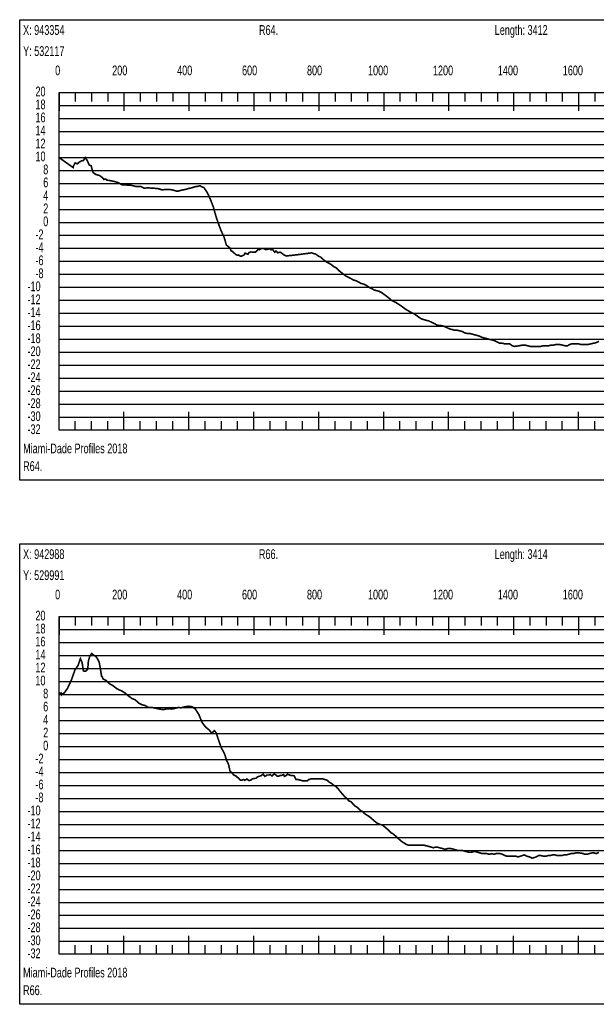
# Model space of a CAD drawing. Header units: inches. Extents: x 471865 to 538526, y 1054316 to 1102451.
# Tile 82 of 131: x 506993 to 508770, y 1056199 to 1059231. Entities that reach past the tile are written whole.
import ezdxf

# ---------------------------------------------------------------- set-up
doc = ezdxf.new("R2010")
doc.units = ezdxf.units.IN
doc.header["$MEASUREMENT"] = 0
for name, color, linetype in [('LABELS', 7, 'Continuous'), ('X_Gr1', 7, 'Continuous'), ('XSECTION', 7, 'Continuous')]:
    doc.layers.add(name, color=color, linetype=linetype)
doc.styles.get("Standard").update_dxf_attribs({"font": 'arial.ttf'})

msp = doc.modelspace()

# ---------------------------------------------------------------- linework, layer by layer
at = {"layer": 'X_Gr1', "color": 6, "linetype": 'Continuous', "lineweight": 18, "true_color": 0xff00ff, "transparency": 33554687, "const_width": 5}
for points in [[(507115.3, 1058806.2), (507115.3, 1058806.2), (507157.9, 1058775.9), (507158.8, 1058780.1), (507164, 1058790.1), (507171.2, 1058787.6), (507177.1, 1058792.7), (507184.4, 1058796.8), (507189.7, 1058797.5), (507195.2, 1058806.6), (507201.3, 1058797.8), (507207.7, 1058783.5), (507213.7, 1058781.3), (507216.8, 1058769.3), (507219.2, 1058760.9), (507228, 1058754.6), (507239.4, 1058751.5), (507248.1, 1058744.8), (507252.7, 1058739.2), (507255.9, 1058740.4), (507258.6, 1058740.5), (507261.9, 1058736.9), (507268.2, 1058736.4), (507277.3, 1058734.7), (507287.6, 1058732.3), (507297.8, 1058729), (507308.9, 1058722.6), (507323.1, 1058722.1), (507337.4, 1058721.2), (507351.5, 1058717.7), (507366, 1058718), (507376.9, 1058712.4), (507387.8, 1058713.3), (507397.5, 1058712.8), (507409.2, 1058712), (507422, 1058710.6), (507432.1, 1058707.2), (507445.4, 1058708.7), (507455.2, 1058708.3), (507464.8, 1058706.7), (507478.9, 1058702.7), (507491.9, 1058706.3), (507502.4, 1058708.2), (507514.8, 1058711.6), (507524.1, 1058713.7), (507533.2, 1058716.9), (507542.1, 1058718.1), (507548.8, 1058720), (507554.1, 1058716.5), (507560.5, 1058714.6), (507570, 1058700.7), (507579.6, 1058681), (507589.3, 1058656.4), (507598.8, 1058622.8), (507607.7, 1058597.5), (507613.2, 1058582.9), (507623.2, 1058561), (507629.9, 1058537.7), (507635.7, 1058532.5), (507641.1, 1058528.4), (507644.1, 1058520), (507649.7, 1058516.7), (507657.2, 1058509.7), (507663.2, 1058505.8), (507667, 1058506.8), (507674.1, 1058502.5), (507675.9, 1058502.5), (507684.7, 1058506.8), (507687.5, 1058512.4), (507696.4, 1058508.9), (507700, 1058514.2), (507704.9, 1058516), (507719.6, 1058515), (507727.6, 1058523.9), (507731.5, 1058522.5), (507738, 1058526.7), (507745.2, 1058526.7), (507750.4, 1058523.7), (507755.3, 1058523.8), (507761.8, 1058526.1), (507767.4, 1058522.8), (507772.1, 1058524), (507779, 1058514.9), (507782.9, 1058518.8), (507788.4, 1058513.4), (507795.8, 1058515.6), (507801.6, 1058511.4), (507807.4, 1058506.9), (507814.3, 1058503.4), (507819.5, 1058504.3), (507824.6, 1058504.7), (507829.7, 1058505.2), (507834.8, 1058505.8), (507840, 1058506.5), (507845.1, 1058507.1), (507850.2, 1058507.7), (507855.4, 1058508.3), (507860.5, 1058509), (507865.7, 1058509.7), (507870.9, 1058510.4), (507876.1, 1058511), (507881.2, 1058511.7), (507886.4, 1058512.4), (507892.2, 1058513.2), (507898.5, 1058511.2), (507905.8, 1058509.2), (507913.8, 1058503.2), (507922.1, 1058499.2), (507930.3, 1058491.2), (507938.4, 1058485.2), (507946, 1058481.2), (507953.1, 1058477.2), (507960.2, 1058471.2), (507967.8, 1058467.2), (507975.9, 1058459.2), (507983.5, 1058453.2), (507991.1, 1058447.2), (507999.1, 1058441.2), (508007.2, 1058437.2), (508015.1, 1058433.2), (508022.7, 1058429.2), (508030.1, 1058427.2), (508037.5, 1058423.2), (508044.8, 1058419.2), (508052.5, 1058417.2), (508060.9, 1058413.2), (508069.7, 1058407.2), (508077.8, 1058403.2), (508084.7, 1058399.2), (508091.7, 1058397.2), (508099.4, 1058395.2), (508107.8, 1058391.2), (508116.2, 1058385.2), (508124.1, 1058379.2), (508131.6, 1058373.2), (508138.6, 1058367.2), (508145.9, 1058363.2), (508154.1, 1058359.2), (508163.3, 1058353.2), (508172.3, 1058347.2), (508179.8, 1058341.2), (508186.4, 1058337.2), (508193.1, 1058333.2), (508200.4, 1058329.2), (508208.9, 1058325.2), (508217.6, 1058319.2), (508225.6, 1058313.2), (508232.8, 1058309.2), (508239.7, 1058307.2), (508247, 1058305.2), (508254.6, 1058303.2), (508262.7, 1058299.2), (508270.9, 1058295.2), (508278.4, 1058291.2), (508285.4, 1058289.2), (508292.6, 1058289.2), (508300.5, 1058287.2), (508308.9, 1058283.2), (508317.1, 1058279.2), (508324.9, 1058277.2), (508332.2, 1058275.2), (508340, 1058275.2), (508348.3, 1058273.2), (508356.2, 1058271.2), (508363.4, 1058267.2), (508370.4, 1058265.2), (508378.1, 1058265.2), (508386.1, 1058263.2), (508393.7, 1058261.2), (508401, 1058259.2), (508408.5, 1058257.2), (508416.7, 1058253.2), (508424.8, 1058251.2), (508432, 1058249.2), (508439.3, 1058247.2), (508447.1, 1058245.2), (508455.4, 1058243.2), (508463.6, 1058239.2), (508471.2, 1058235.2), (508478.7, 1058235.2), (508486.3, 1058233.2), (508494.3, 1058233.2), (508502.6, 1058233.2), (508510.4, 1058227.2), (508517.8, 1058225.2), (508532.8, 1058227.2), (508541.4, 1058229.2), (508550, 1058229.2), (508558.4, 1058227.2), (508565.9, 1058225.2), (508573.7, 1058225.2), (508582, 1058225.2), (508590.3, 1058225.2), (508598.5, 1058225.2), (508606.6, 1058227.2), (508614.8, 1058227.2), (508623, 1058227.2), (508630.8, 1058229.2), (508638.4, 1058229.2), (508646.5, 1058231.2), (508655.6, 1058231.2), (508665.1, 1058229.2), (508673.6, 1058227.2), (508681, 1058227.2), (508687.8, 1058231.2), (508695.2, 1058233.2), (508703.9, 1058233.2), (508713.5, 1058233.2), (508722.2, 1058231.2), (508729.5, 1058231.2), (508736.6, 1058231.2), (508744.7, 1058231.2), (508753.5, 1058233.2), (508762.3, 1058235.2), (508770.4, 1058237.2), (508777.7, 1058241.2)], [(507115.6, 1057160.1), (507115.6, 1057160.1), (507122.3, 1057152.4), (507122.9, 1057155.5), (507123.9, 1057153.6), (507130.7, 1057158.2), (507140.6, 1057172), (507152.1, 1057196.4), (507163.5, 1057228.6), (507173, 1057242.4), (507180.3, 1057263.7), (507185.7, 1057251.5), (507189.7, 1057225.7), (507196.1, 1057224.7), (507202.8, 1057230.4), (507205.1, 1057256.4), (507209.7, 1057272.7), (507215.8, 1057279.7), (507221.3, 1057274.5), (507227.5, 1057271.1), (507233.3, 1057263), (507238.2, 1057253.3), (507241.7, 1057233.5), (507245.7, 1057209.3), (507247, 1057208.6), (507250.4, 1057201.1), (507260.4, 1057195.9), (507270.8, 1057185.9), (507279.7, 1057181.2), (507293.4, 1057170.7), (507307.5, 1057164.3), (507317.8, 1057158), (507328.2, 1057149), (507339.2, 1057140.9), (507349.4, 1057136.8), (507360, 1057127), (507370.3, 1057121.7), (507380, 1057119.3), (507390.2, 1057113), (507401.3, 1057113.3), (507415.2, 1057110.5), (507425.4, 1057108.2), (507435.5, 1057106.7), (507445.9, 1057109.1), (507455.3, 1057109.7), (507461.6, 1057108.3), (507471.6, 1057110.7), (507481.6, 1057113.2), (507490.9, 1057112.4), (507503, 1057115.7), (507515, 1057117.1), (507524.4, 1057115.7), (507534.7, 1057108.2), (507545.2, 1057091.7), (507555.3, 1057067.1), (507565.9, 1057053.2), (507576.4, 1057044.8), (507585.3, 1057034), (507592.7, 1057041.8), (507598.2, 1057036.2), (507607.6, 1057008.4), (507614.4, 1056989.3), (507624.1, 1056971.2), (507630.6, 1056950.9), (507636.4, 1056939.6), (507641.1, 1056918.2), (507647.2, 1056912.2), (507652.7, 1056905.4), (507658.8, 1056902.8), (507663, 1056898.7), (507668.3, 1056895.4), (507673.1, 1056889.2), (507678.1, 1056889.7), (507683.1, 1056891.8), (507686.6, 1056889), (507693.1, 1056893.1), (507699.4, 1056888.4), (507705, 1056889.4), (507708.9, 1056892.9), (507715.6, 1056894.8), (507720.9, 1056895.3), (507725.9, 1056899.5), (507732.4, 1056902.1), (507737.3, 1056903.4), (507743.3, 1056908), (507748.5, 1056901.3), (507752.7, 1056903.4), (507755, 1056905.4), (507761.2, 1056905.5), (507765.3, 1056906.8), (507770.6, 1056902.1), (507774.9, 1056907.1), (507778, 1056908.1), (507783.5, 1056905), (507786, 1056902.2), (507790.5, 1056901.7), (507795.5, 1056903.8), (507799.7, 1056904.2), (507806.1, 1056906.7), (507808.8, 1056901.1), (507813.8, 1056903.7), (507818.3, 1056907.9), (507830, 1056903.4), (507833.1, 1056903.8), (507838.6, 1056903.2), (507844.5, 1056891.3), (507851.3, 1056891.3), (507858.6, 1056889.3), (507866, 1056887.3), (507872.7, 1056887.3), (507878.4, 1056887.3), (507883.9, 1056891.3), (507890.6, 1056893.3), (507898.2, 1056893.3), (507906.2, 1056893.3), (507913.9, 1056893.3), (507921, 1056893.3), (507927.6, 1056893.3), (507933.7, 1056891.3), (507940.2, 1056889.3), (507947.2, 1056883.3), (507954.2, 1056879.3), (507961.3, 1056873.3), (507968.5, 1056869.3), (507975.6, 1056861.3), (507981.8, 1056853.3), (507994, 1056839.3), (508000.9, 1056833.3), (508007.8, 1056825.3), (508014.2, 1056823.3), (508020.5, 1056815.3), (508027.3, 1056809.3), (508034.3, 1056805.3), (508041.6, 1056797.3), (508048.7, 1056793.3), (508054.9, 1056787.3), (508060.7, 1056783.3), (508067.3, 1056779.3), (508075.4, 1056773.3), (508084, 1056765.3), (508091.4, 1056759.3), (508097.5, 1056755.3), (508103.6, 1056753.3), (508110.6, 1056751.3), (508118.1, 1056745.3), (508125.3, 1056739.3), (508131.8, 1056733.3), (508138.1, 1056727.3), (508144.8, 1056723.3), (508151.5, 1056717.3), (508157.8, 1056711.3), (508164.6, 1056705.3), (508171.8, 1056699.3), (508178.7, 1056695.3), (508184.9, 1056691.3), (508191.3, 1056689.3), (508198.4, 1056689.3), (508205.8, 1056689.3), (508213.1, 1056689.3), (508219.6, 1056689.3), (508225.4, 1056689.3), (508231.5, 1056689.3), (508238.5, 1056689.3), (508246.5, 1056687.3), (508254.4, 1056685.3), (508261.3, 1056683.3), (508267.4, 1056681.3), (508273.4, 1056683.3), (508279.8, 1056683.3), (508287, 1056681.3), (508294.3, 1056679.3), (508301.2, 1056677.3), (508307.4, 1056677.3), (508313.6, 1056679.3), (508320.3, 1056679.3), (508327.8, 1056677.3), (508335.1, 1056675.3), (508341.6, 1056673.3), (508348.1, 1056673.3), (508355.3, 1056673.3), (508363, 1056671.3), (508370.4, 1056669.3), (508377.1, 1056667.3), (508383.6, 1056667.3), (508390.5, 1056669.3), (508397.7, 1056669.3), (508405, 1056667.3), (508412.1, 1056665.3), (508419.1, 1056663.3), (508425.7, 1056663.3), (508432.4, 1056663.3), (508439.6, 1056661.3), (508447.1, 1056663.3), (508454.3, 1056661.3), (508460.6, 1056663.3), (508466.6, 1056663.3), (508473.3, 1056663.3), (508480.8, 1056661.3), (508488, 1056657.3), (508494.5, 1056655.3), (508500.6, 1056655.3), (508506.8, 1056655.3), (508513.9, 1056655.3), (508521.6, 1056655.3), (508529, 1056653.3), (508535.4, 1056655.3), (508541.4, 1056657.3), (508547.9, 1056659.3), (508555.7, 1056655.3), (508564.2, 1056653.3), (508572, 1056649.3), (508578.7, 1056651.3), (508584.7, 1056653.3), (508591.2, 1056657.3), (508598.8, 1056657.3), (508606.9, 1056655.3), (508614.2, 1056655.3), (508620.5, 1056657.3), (508627.5, 1056657.3), (508635.3, 1056659.3), (508642.8, 1056659.3), (508649.3, 1056657.3), (508655.8, 1056657.3), (508663, 1056657.3), (508670.2, 1056659.3), (508677.3, 1056659.3), (508684.3, 1056661.3), (508691.3, 1056663.3), (508698.3, 1056663.3), (508705.1, 1056665.3), (508711.7, 1056665.3), (508718.8, 1056665.3), (508730.4, 1056663.3), (508734, 1056661.3), (508740.8, 1056661.3), (508747.8, 1056663.3), (508755.2, 1056665.3), (508762.7, 1056665.3), (508770, 1056663.3), (508777.2, 1056667.3)]]:
    msp.add_lwpolyline(points, dxfattribs=at)
at = {"layer": 'XSECTION', "color": 18, "linetype": 'Continuous', "true_color": 0x000000}
for points in [[(506993.5, 1059231.2), (510635.9, 1059231.2), (510635.9, 1057813.2), (506993.5, 1057813.2), (506993.5, 1059231.2)], [(507114.7, 1059007.2), (510514.7, 1059007.2), (510514.7, 1057967.2), (507114.7, 1057967.2), (507114.7, 1059007.2)], [(507114.7, 1059007.2), (507114.7, 1058950.8)], [(507114.7, 1059007.2), (507114.7, 1058950.8)], [(507114.7, 1059007.2), (507114.7, 1058979.2)], [(507114.7, 1059007.2), (507114.7, 1058979.2)], [(507164.7, 1059007.2), (507164.7, 1058979.2)], [(507214.7, 1059007.2), (507214.7, 1058979.2)], [(507264.7, 1059007.2), (507264.7, 1058979.2)], [(507314.7, 1059007.2), (507314.7, 1058950.8)], [(507314.7, 1059007.2), (507314.7, 1058979.2)], [(507364.7, 1059007.2), (507364.7, 1058979.2)], [(507414.7, 1059007.2), (507414.7, 1058979.2)], [(507464.7, 1059007.2), (507464.7, 1058979.2)], [(507514.7, 1059007.2), (507514.7, 1058950.8)], [(507514.7, 1059007.2), (507514.7, 1058979.2)], [(507564.7, 1059007.2), (507564.7, 1058979.2)], [(507614.7, 1059007.2), (507614.7, 1058979.2)], [(507664.7, 1059007.2), (507664.7, 1058979.2)], [(507714.7, 1059007.2), (507714.7, 1058950.8)], [(507714.7, 1059007.2), (507714.7, 1058979.2)], [(507764.7, 1059007.2), (507764.7, 1058979.2)], [(507814.7, 1059007.2), (507814.7, 1058979.2)], [(507864.7, 1059007.2), (507864.7, 1058979.2)], [(507914.7, 1059007.2), (507914.7, 1058950.8)], [(507914.7, 1059007.2), (507914.7, 1058979.2)], [(507964.7, 1059007.2), (507964.7, 1058979.2)], [(508014.7, 1059007.2), (508014.7, 1058979.2)], [(508064.7, 1059007.2), (508064.7, 1058979.2)], [(508114.7, 1059007.2), (508114.7, 1058950.8)], [(508114.7, 1059007.2), (508114.7, 1058979.2)], [(508164.7, 1059007.2), (508164.7, 1058979.2)], [(508214.7, 1059007.2), (508214.7, 1058979.2)], [(508264.7, 1059007.2), (508264.7, 1058979.2)], [(508314.7, 1059007.2), (508314.7, 1058950.8)], [(508314.7, 1059007.2), (508314.7, 1058979.2)], [(508364.7, 1059007.2), (508364.7, 1058979.2)], [(508414.7, 1059007.2), (508414.7, 1058979.2)], [(508464.7, 1059007.2), (508464.7, 1058979.2)], [(508514.7, 1059007.2), (508514.7, 1058950.8)], [(508514.7, 1059007.2), (508514.7, 1058979.2)], [(508564.7, 1059007.2), (508564.7, 1058979.2)], [(508614.7, 1059007.2), (508614.7, 1058979.2)], [(508664.7, 1059007.2), (508664.7, 1058979.2)], [(508714.7, 1059007.2), (508714.7, 1058950.8)], [(508714.7, 1059007.2), (508714.7, 1058979.2)], [(508764.7, 1059007.2), (508764.7, 1058979.2)], [(507114.7, 1058767.2), (507142.7, 1058767.2)], [(507114.7, 1058567.2), (507142.7, 1058567.2)], [(507114.7, 1058367.2), (507142.7, 1058367.2)], [(507114.7, 1058167.2), (507142.7, 1058167.2)], [(507114.7, 1057967.2), (507114.7, 1058023.6)], [(507114.7, 1057967.2), (507114.7, 1058023.6)], [(507314.7, 1057967.2), (507314.7, 1058023.6)], [(507514.7, 1057967.2), (507514.7, 1058023.6)], [(507714.7, 1057967.2), (507714.7, 1058023.6)], [(507914.7, 1057967.2), (507914.7, 1058023.6)], [(508114.7, 1057967.2), (508114.7, 1058023.6)], [(508314.7, 1057967.2), (508314.7, 1058023.6)], [(508514.7, 1057967.2), (508514.7, 1058023.6)], [(508714.7, 1057967.2), (508714.7, 1058023.6)], [(507114.7, 1057967.2), (507114.7, 1057995.2)], [(507114.7, 1057967.2), (507114.7, 1057995.2)], [(507164.7, 1057967.2), (507164.7, 1057995.2)], [(507214.7, 1057967.2), (507214.7, 1057995.2)], [(507264.7, 1057967.2), (507264.7, 1057995.2)], [(507314.7, 1057967.2), (507314.7, 1057995.2)], [(507364.7, 1057967.2), (507364.7, 1057995.2)], [(507414.7, 1057967.2), (507414.7, 1057995.2)], [(507464.7, 1057967.2), (507464.7, 1057995.2)], [(507514.7, 1057967.2), (507514.7, 1057995.2)], [(507564.7, 1057967.2), (507564.7, 1057995.2)], [(507614.7, 1057967.2), (507614.7, 1057995.2)], [(507664.7, 1057967.2), (507664.7, 1057995.2)], [(507714.7, 1057967.2), (507714.7, 1057995.2)], [(507764.7, 1057967.2), (507764.7, 1057995.2)], [(507814.7, 1057967.2), (507814.7, 1057995.2)], [(507864.7, 1057967.2), (507864.7, 1057995.2)], [(507914.7, 1057967.2), (507914.7, 1057995.2)], [(507964.7, 1057967.2), (507964.7, 1057995.2)], [(508014.7, 1057967.2), (508014.7, 1057995.2)], [(508064.7, 1057967.2), (508064.7, 1057995.2)], [(508114.7, 1057967.2), (508114.7, 1057995.2)], [(508164.7, 1057967.2), (508164.7, 1057995.2)], [(508214.7, 1057967.2), (508214.7, 1057995.2)], [(508264.7, 1057967.2), (508264.7, 1057995.2)], [(508314.7, 1057967.2), (508314.7, 1057995.2)], [(508364.7, 1057967.2), (508364.7, 1057995.2)], [(508414.7, 1057967.2), (508414.7, 1057995.2)], [(508464.7, 1057967.2), (508464.7, 1057995.2)], [(508514.7, 1057967.2), (508514.7, 1057995.2)], [(508564.7, 1057967.2), (508564.7, 1057995.2)], [(508614.7, 1057967.2), (508614.7, 1057995.2)], [(508664.7, 1057967.2), (508664.7, 1057995.2)], [(508714.7, 1057967.2), (508714.7, 1057995.2)], [(508764.7, 1057967.2), (508764.7, 1057995.2)], [(506993.4, 1057617.3), (510635.8, 1057617.3), (510635.8, 1056199.3), (506993.4, 1056199.3), (506993.4, 1057617.3)], [(507114.6, 1057393.3), (510514.6, 1057393.3), (510514.6, 1056353.3), (507114.6, 1056353.3), (507114.6, 1057393.3)], [(507114.6, 1057393.3), (507114.6, 1057336.9)], [(507114.6, 1057393.3), (507114.6, 1057336.9)], [(507114.6, 1057393.3), (507114.6, 1057365.3)], [(507114.6, 1057393.3), (507114.6, 1057365.3)], [(507164.6, 1057393.3), (507164.6, 1057365.3)], [(507214.6, 1057393.3), (507214.6, 1057365.3)], [(507264.6, 1057393.3), (507264.6, 1057365.3)], [(507314.6, 1057393.3), (507314.6, 1057336.9)], [(507314.6, 1057393.3), (507314.6, 1057365.3)], [(507364.6, 1057393.3), (507364.6, 1057365.3)], [(507414.6, 1057393.3), (507414.6, 1057365.3)], [(507464.6, 1057393.3), (507464.6, 1057365.3)], [(507514.6, 1057393.3), (507514.6, 1057336.9)], [(507514.6, 1057393.3), (507514.6, 1057365.3)], [(507564.6, 1057393.3), (507564.6, 1057365.3)], [(507614.6, 1057393.3), (507614.6, 1057365.3)], [(507664.6, 1057393.3), (507664.6, 1057365.3)], [(507714.6, 1057393.3), (507714.6, 1057336.9)], [(507714.6, 1057393.3), (507714.6, 1057365.3)], [(507764.6, 1057393.3), (507764.6, 1057365.3)], [(507814.6, 1057393.3), (507814.6, 1057365.3)], [(507864.6, 1057393.3), (507864.6, 1057365.3)], [(507914.6, 1057393.3), (507914.6, 1057336.9)], [(507914.6, 1057393.3), (507914.6, 1057365.3)], [(507964.6, 1057393.3), (507964.6, 1057365.3)], [(508014.6, 1057393.3), (508014.6, 1057365.3)], [(508064.6, 1057393.3), (508064.6, 1057365.3)], [(508114.6, 1057393.3), (508114.6, 1057336.9)], [(508114.6, 1057393.3), (508114.6, 1057365.3)], [(508164.6, 1057393.3), (508164.6, 1057365.3)], [(508214.6, 1057393.3), (508214.6, 1057365.3)], [(508264.6, 1057393.3), (508264.6, 1057365.3)], [(508314.6, 1057393.3), (508314.6, 1057336.9)], [(508314.6, 1057393.3), (508314.6, 1057365.3)], [(508364.6, 1057393.3), (508364.6, 1057365.3)], [(508414.6, 1057393.3), (508414.6, 1057365.3)], [(508464.6, 1057393.3), (508464.6, 1057365.3)], [(508514.6, 1057393.3), (508514.6, 1057336.9)], [(508514.6, 1057393.3), (508514.6, 1057365.3)], [(508564.6, 1057393.3), (508564.6, 1057365.3)], [(508614.6, 1057393.3), (508614.6, 1057365.3)], [(508664.6, 1057393.3), (508664.6, 1057365.3)], [(508714.6, 1057393.3), (508714.6, 1057336.9)], [(508714.6, 1057393.3), (508714.6, 1057365.3)], [(508764.6, 1057393.3), (508764.6, 1057365.3)], [(507114.6, 1057153.3), (507142.6, 1057153.3)], [(507114.6, 1056953.3), (507142.6, 1056953.3)], [(507114.6, 1056753.3), (507142.6, 1056753.3)], [(507114.6, 1056553.3), (507142.6, 1056553.3)], [(507114.6, 1056353.3), (507114.6, 1056409.7)], [(507114.6, 1056353.3), (507114.6, 1056409.7)], [(507314.6, 1056353.3), (507314.6, 1056409.7)], [(507514.6, 1056353.3), (507514.6, 1056409.7)], [(507714.6, 1056353.3), (507714.6, 1056409.7)], [(507914.6, 1056353.3), (507914.6, 1056409.7)], [(508114.6, 1056353.3), (508114.6, 1056409.7)], [(508314.6, 1056353.3), (508314.6, 1056409.7)], [(508514.6, 1056353.3), (508514.6, 1056409.7)], [(508714.6, 1056353.3), (508714.6, 1056409.7)], [(507114.6, 1056353.3), (507114.6, 1056381.3)], [(507114.6, 1056353.3), (507114.6, 1056381.3)], [(507164.6, 1056353.3), (507164.6, 1056381.3)], [(507214.6, 1056353.3), (507214.6, 1056381.3)], [(507264.6, 1056353.3), (507264.6, 1056381.3)], [(507314.6, 1056353.3), (507314.6, 1056381.3)], [(507364.6, 1056353.3), (507364.6, 1056381.3)], [(507414.6, 1056353.3), (507414.6, 1056381.3)], [(507464.6, 1056353.3), (507464.6, 1056381.3)], [(507514.6, 1056353.3), (507514.6, 1056381.3)], [(507564.6, 1056353.3), (507564.6, 1056381.3)], [(507614.6, 1056353.3), (507614.6, 1056381.3)], [(507664.6, 1056353.3), (507664.6, 1056381.3)], [(507714.6, 1056353.3), (507714.6, 1056381.3)], [(507764.6, 1056353.3), (507764.6, 1056381.3)], [(507814.6, 1056353.3), (507814.6, 1056381.3)], [(507864.6, 1056353.3), (507864.6, 1056381.3)], [(507914.6, 1056353.3), (507914.6, 1056381.3)], [(507964.6, 1056353.3), (507964.6, 1056381.3)], [(508014.6, 1056353.3), (508014.6, 1056381.3)], [(508064.6, 1056353.3), (508064.6, 1056381.3)], [(508114.6, 1056353.3), (508114.6, 1056381.3)], [(508164.6, 1056353.3), (508164.6, 1056381.3)], [(508214.6, 1056353.3), (508214.6, 1056381.3)], [(508264.6, 1056353.3), (508264.6, 1056381.3)], [(508314.6, 1056353.3), (508314.6, 1056381.3)], [(508364.6, 1056353.3), (508364.6, 1056381.3)], [(508414.6, 1056353.3), (508414.6, 1056381.3)], [(508464.6, 1056353.3), (508464.6, 1056381.3)], [(508514.6, 1056353.3), (508514.6, 1056381.3)], [(508564.6, 1056353.3), (508564.6, 1056381.3)], [(508614.6, 1056353.3), (508614.6, 1056381.3)], [(508664.6, 1056353.3), (508664.6, 1056381.3)], [(508714.6, 1056353.3), (508714.6, 1056381.3)], [(508764.6, 1056353.3), (508764.6, 1056381.3)]]:
    msp.add_lwpolyline(points, dxfattribs=at)
at = {"layer": 'XSECTION', "color": 18, "true_color": 0x000000}
for points in [[(507114.7, 1058967.2), (510514.7, 1058967.2)], [(507114.7, 1058927.2), (510514.7, 1058927.2)], [(507114.7, 1058887.2), (510514.7, 1058887.2)], [(507114.7, 1058847.2), (510514.7, 1058847.2)], [(507114.7, 1058807.2), (510514.7, 1058807.2)], [(507114.7, 1058767.2), (510514.7, 1058767.2)], [(507114.7, 1058727.2), (510514.7, 1058727.2)], [(507114.7, 1058687.2), (510514.7, 1058687.2)], [(507114.7, 1058647.2), (510514.7, 1058647.2)], [(507114.7, 1058607.2), (510514.7, 1058607.2)], [(507114.7, 1058567.2), (510514.7, 1058567.2)], [(507114.7, 1058527.2), (510514.7, 1058527.2)], [(507114.7, 1058487.2), (510514.7, 1058487.2)], [(507114.7, 1058447.2), (510514.7, 1058447.2)], [(507114.7, 1058407.2), (510514.7, 1058407.2)], [(507114.7, 1058367.2), (510514.7, 1058367.2)], [(507114.7, 1058327.2), (510514.7, 1058327.2)], [(507114.7, 1058287.2), (510514.7, 1058287.2)], [(507114.7, 1058247.2), (510514.7, 1058247.2)], [(507114.7, 1058207.2), (510514.7, 1058207.2)], [(507114.7, 1058167.2), (510514.7, 1058167.2)], [(507114.7, 1058127.2), (510514.7, 1058127.2)], [(507114.7, 1058087.2), (510514.7, 1058087.2)], [(507114.7, 1058047.2), (510514.7, 1058047.2)], [(507114.7, 1058007.2), (510514.7, 1058007.2)], [(507114.6, 1057353.3), (510514.6, 1057353.3)], [(507114.6, 1057313.3), (510514.6, 1057313.3)], [(507114.6, 1057273.3), (510514.6, 1057273.3)], [(507114.6, 1057233.3), (510514.6, 1057233.3)], [(507114.6, 1057193.3), (510514.6, 1057193.3)], [(507114.6, 1057153.3), (510514.6, 1057153.3)], [(507114.6, 1057113.3), (510514.6, 1057113.3)], [(507114.6, 1057073.3), (510514.6, 1057073.3)], [(507114.6, 1057033.3), (510514.6, 1057033.3)], [(507114.6, 1056993.3), (510514.6, 1056993.3)], [(507114.6, 1056953.3), (510514.6, 1056953.3)], [(507114.6, 1056913.3), (510514.6, 1056913.3)], [(507114.6, 1056873.3), (510514.6, 1056873.3)], [(507114.6, 1056833.3), (510514.6, 1056833.3)], [(507114.6, 1056793.3), (510514.6, 1056793.3)], [(507114.6, 1056753.3), (510514.6, 1056753.3)], [(507114.6, 1056713.3), (510514.6, 1056713.3)], [(507114.6, 1056673.3), (510514.6, 1056673.3)], [(507114.6, 1056633.3), (510514.6, 1056633.3)], [(507114.6, 1056593.3), (510514.6, 1056593.3)], [(507114.6, 1056553.3), (510514.6, 1056553.3)], [(507114.6, 1056513.3), (510514.6, 1056513.3)], [(507114.6, 1056473.3), (510514.6, 1056473.3)], [(507114.6, 1056433.3), (510514.6, 1056433.3)], [(507114.6, 1056393.3), (510514.6, 1056393.3)]]:
    msp.add_lwpolyline(points, dxfattribs=at)

# ---------------------------------------------------------------- texts
at = {"layer": 'LABELS', "color": 18, "true_color": 0x000000, "width": 0.666667}
for s, p in [('X: 943354', (507003.9, 1059184.4)), ('R64.', (507730.3, 1059184.4)), ('Length: 3412', (508456.7, 1059184.4)), ('Y: 532117', (507003.9, 1059119.6)), ('0', (507102.7, 1059060)), ('0', (507102.7, 1059060)), ('200', (507278.3, 1059060)), ('400', (507478.3, 1059060)), ('600', (507678.3, 1059060)), ('800', (507878.3, 1059060)), ('1000', (508066.3, 1059060)), ('1200', (508266.3, 1059060)), ('1400', (508466.3, 1059060)), ('1600', (508666.3, 1059060)), ('20', (507041.9, 1058995.2)), ('18', (507041.9, 1058955.2)), ('16', (507041.9, 1058915.2)), ('14', (507041.9, 1058875.2)), ('12', (507041.9, 1058835.2)), ('10', (507041.9, 1058795.2)), ('8', (507065.9, 1058755.2)), ('6', (507065.9, 1058715.2)), ('4', (507065.9, 1058675.2)), ('2', (507065.9, 1058635.2)), ('0', (507065.9, 1058595.2)), ('-2', (507041.9, 1058555.2)), ('-4', (507041.9, 1058515.2)), ('-6', (507041.9, 1058475.2)), ('-8', (507041.9, 1058435.2)), ('-10', (507017.5, 1058395.2)), ('-12', (507017.5, 1058355.2)), ('-14', (507017.5, 1058315.2)), ('-16', (507017.5, 1058275.2)), ('-18', (507017.5, 1058235.2)), ('-20', (507017.5, 1058195.2)), ('-22', (507017.5, 1058155.2)), ('-24', (507017.5, 1058115.2)), ('-26', (507017.5, 1058075.2)), ('-28', (507017.5, 1058035.2)), ('-30', (507017.5, 1057995.2)), ('-32', (507017.5, 1057955.2)), ('Miami-Dade Profiles 2018', (507003.9, 1057896)), ('R64.', (507003.9, 1057841.6)), ('X: 942988', (507003.8, 1057570.5)), ('R66.', (507730.2, 1057570.5)), ('Length: 3414', (508456.6, 1057570.5)), ('Y: 529991', (507003.8, 1057505.7)), ('0', (507102.6, 1057446.1)), ('0', (507102.6, 1057446.1)), ('200', (507278.2, 1057446.1)), ('400', (507478.2, 1057446.1)), ('600', (507678.2, 1057446.1)), ('800', (507878.2, 1057446.1)), ('1000', (508066.2, 1057446.1)), ('1200', (508266.2, 1057446.1)), ('1400', (508466.2, 1057446.1)), ('1600', (508666.2, 1057446.1)), ('20', (507041.8, 1057381.3)), ('18', (507041.8, 1057341.3)), ('16', (507041.8, 1057301.3)), ('14', (507041.8, 1057261.3)), ('12', (507041.8, 1057221.3)), ('10', (507041.8, 1057181.3)), ('8', (507065.8, 1057141.3)), ('6', (507065.8, 1057101.3)), ('4', (507065.8, 1057061.3)), ('2', (507065.8, 1057021.3)), ('0', (507065.8, 1056981.3)), ('-2', (507041.8, 1056941.3)), ('-4', (507041.8, 1056901.3)), ('-6', (507041.8, 1056861.3)), ('-8', (507041.8, 1056821.3)), ('-10', (507017.4, 1056781.3)), ('-12', (507017.4, 1056741.3)), ('-14', (507017.4, 1056701.3)), ('-16', (507017.4, 1056661.3)), ('-18', (507017.4, 1056621.3)), ('-20', (507017.4, 1056581.3)), ('-22', (507017.4, 1056541.3)), ('-24', (507017.4, 1056501.3)), ('-26', (507017.4, 1056461.3)), ('-28', (507017.4, 1056421.3)), ('-30', (507017.4, 1056381.3)), ('-32', (507017.4, 1056341.3)), ('Miami-Dade Profiles 2018', (507003.8, 1056282.1)), ('R66.', (507003.8, 1056227.7))]:
    msp.add_text(s, height=30, dxfattribs=at).set_placement(p)

doc.saveas('drawing.dxf')
